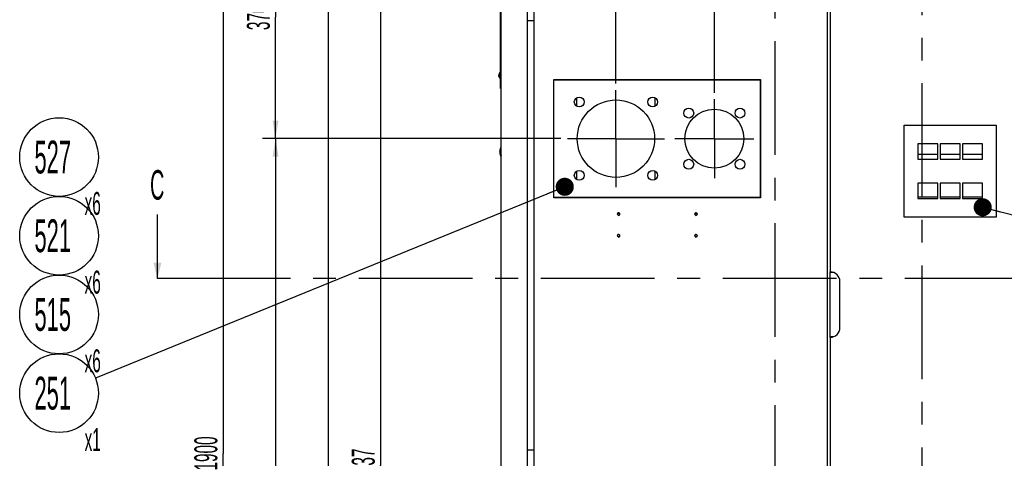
# Model space of a CAD drawing. Header units: millimetres. Extents: x 0 to 12585, y -1 to 8895.
# Tile 8 of 52: x 3061 to 5313, y 2241 to 3244. Entities that reach past the tile are written whole.
import ezdxf

# ---------------------------------------------------------------- set-up
doc = ezdxf.new("R2010")
doc.units = ezdxf.units.MM
doc.header["$LTSCALE"] = 693.825
doc.linetypes.add('CENTER', pattern=[0.6, 0.375, -0.075, 0.075, -0.075])
doc.layers.get('0').update_dxf_attribs({"linetype": 'CONTINUOUS'})
for name, color, linetype in [('02___PRT_ALL_AXES', 7, 'CONTINUOUS'), ('7_ALL_FEATURES', 7, 'CONTINUOUS'), ('ALL_AXIS', 7, 'CONTINUOUS'), ('ALL_COSM_SKETCH', 7, 'CONTINUOUS'), ('DEFAULT_1', 7, 'CENTER')]:
    doc.layers.add(name, color=color, linetype=linetype)
doc.styles.get("Standard").update_dxf_attribs({"font": 'txt', "width": 0.5})
doc.dimstyles.new('DIMSTYLE_1', dxfattribs={"dimtxt": 52.5, "dimasz": 41.4, "dimexe": 2, "dimexo": 1, "dimgap": 0.875, "dimtad": 1, "dimdec": 3, "dimlfac": 0.666667, "dimdsep": 46, "dimtxsty": 'Standard', "dimblk": '_FILLED', "dimblk1": '_FILLED', "dimblk2": '_FILLED', "dimcen": 0.09, "dimadec": 3, "dimazin": 2, "dimtp": 1.2, "dimtm": 1.2, "dimtfac": 1, "dimtdec": 3, "dimtofl": 0, "dimtmove": 0, "dimatfit": 3, "dimldrblk": '_FILLED', "dimfxl": 0, "dimtolj": 1, "dimarcsym": 0})
doc.dimstyles.new('DIMSTYLE_5', dxfattribs={"dimtxt": 52.5, "dimasz": 41.4, "dimexe": 2, "dimexo": 1, "dimgap": 0.875, "dimtad": 1, "dimdec": 3, "dimlfac": 0.666667, "dimdsep": 46, "dimtxsty": 'Standard', "dimblk": '_FILLED', "dimblk1": '_FILLED', "dimblk2": '_FILLED', "dimcen": 0.09, "dimadec": 3, "dimazin": 2, "dimtp": 0.8, "dimtm": 0.8, "dimtfac": 1, "dimtdec": 3, "dimtofl": 0, "dimtmove": 0, "dimatfit": 3, "dimldrblk": '_FILLED', "dimfxl": 0, "dimtolj": 1, "dimarcsym": 0})
doc.dimstyles.new('DIMSTYLE_6', dxfattribs={"dimtxt": 52.5, "dimasz": 41.4, "dimexe": 2, "dimexo": 1, "dimgap": 0.875, "dimtad": 1, "dimdec": 3, "dimlfac": 0.666667, "dimdsep": 46, "dimtxsty": 'Standard', "dimblk": '_FILLED', "dimblk1": '_FILLED', "dimblk2": '_FILLED', "dimcen": 0.09, "dimadec": 3, "dimazin": 2, "dimtp": 0.5, "dimtm": 0.5, "dimtfac": 1, "dimtdec": 3, "dimtofl": 0, "dimtmove": 0, "dimatfit": 3, "dimldrblk": '_FILLED', "dimfxl": 0, "dimtolj": 1, "dimarcsym": 0})
doc.dimstyles.get("Standard").update_dxf_attribs({"dimtxt": 52.5, "dimasz": 41.4, "dimexe": 2, "dimexo": 1, "dimtad": 1, "dimdec": 3, "dimdsep": 46, "dimtxsty": 'Standard', "dimblk": '_FILLED', "dimblk1": '_FILLED', "dimblk2": '_FILLED', "dimcen": 0.09, "dimadec": 3, "dimazin": 2, "dimtol": 1, "dimtp": 0.05, "dimtm": 0.05, "dimtfac": 1, "dimtdec": 3, "dimtofl": 0, "dimtmove": 0, "dimatfit": 3, "dimldrblk": '_FILLED', "dimfxl": 0, "dimtolj": 1, "dimarcsym": 0})

# ---------------------------------------------------------------- blocks, each defined once
blk = doc.blocks.new('_FILLED')
at = {"color": 0, "linetype": 'ByBlock'}
blk.add_solid([(0, 0), (-1, 0.163), (-1, -0.163)], dxfattribs=at)
blk = doc.blocks.new('*D15')
at = {"color": 2, "linetype": 'Continuous'}
for p, q in [((4759.3, 3302.3), (3856.4, 3302.3)), ((3886.4, 3302.3), (3886.4, 2224.5)), ((3886.4, 1146.8), (3886.4, 2224.5)), ((4759.3, 1146.8), (3856.4, 1146.8))]:
    blk.add_line(p, q, dxfattribs=at)
at = {"color": 2, "linetype": 'Continuous', "xscale": 41.4, "yscale": 41.4, "zscale": 41.4}
for p, rotation in [((3886.4, 3302.3), 90), ((3886.4, 1146.8), 270)]:
    blk.add_blockref('_FILLED', p, dxfattribs=dict(at, rotation=rotation))
at = {"color": 2, "linetype": 'Continuous', "insert": (3820.8, 2224.5), "char_height": 52.5, "width": 105, "attachment_point": 2, "rotation": 90, "line_spacing_factor": 0.9}
blk.add_mtext('1437', dxfattribs=at)
blk = doc.blocks.new('*D19')
at = {"color": 2, "linetype": 'Continuous'}
for p, q in [((4829.8, 3377.3), (3736.4, 3377.3)), ((3766.4, 3377.3), (3766.4, 2102.3)), ((3766.4, 827.3), (3766.4, 2102.3)), ((4151.1, 827.3), (3736.4, 827.3))]:
    blk.add_line(p, q, dxfattribs=at)
at = {"color": 2, "linetype": 'Continuous', "xscale": 41.4, "yscale": 41.4, "zscale": 41.4}
for p, rotation in [((3766.4, 3377.3), 90), ((3766.4, 827.3), 270)]:
    blk.add_blockref('_FILLED', p, dxfattribs=dict(at, rotation=rotation))
at = {"color": 2, "linetype": 'Continuous', "insert": (3700.8, 2102.3), "char_height": 52.5, "width": 105, "attachment_point": 2, "rotation": 90, "line_spacing_factor": 0.9}
blk.add_mtext('1700', dxfattribs=at)
blk = doc.blocks.new('*D20')
at = {"color": 2, "linetype": 'Continuous'}
for p, q in [((4147.3, 3527.3), (3616.4, 3527.3)), ((3646.4, 3527.3), (3646.4, 3249.8)), ((3646.4, 2972.3), (3646.4, 3249.8)), ((4298.8, 2972.3), (3616.4, 2972.3))]:
    blk.add_line(p, q, dxfattribs=at)
at = {"color": 2, "linetype": 'Continuous', "xscale": 41.4, "yscale": 41.4, "zscale": 41.4}
for p, rotation in [((3646.4, 3527.3), 90), ((3646.4, 2972.3), 270)]:
    blk.add_blockref('_FILLED', p, dxfattribs=dict(at, rotation=rotation))
at = {"color": 2, "linetype": 'Continuous', "insert": (3580.8, 3249.8), "char_height": 52.5, "width": 78.75, "attachment_point": 2, "rotation": 90, "line_spacing_factor": 0.9}
blk.add_mtext('370', dxfattribs=at)
blk = doc.blocks.new('*D23')
at = {"color": 2, "linetype": 'Continuous'}
for p, q in [((4369.4, 3677.3), (3496.4, 3677.3)), ((3526.4, 3677.3), (3526.4, 2252.3)), ((3526.4, 827.3), (3526.4, 2252.3)), ((4151.1, 827.3), (3496.4, 827.3))]:
    blk.add_line(p, q, dxfattribs=at)
at = {"color": 2, "linetype": 'Continuous', "xscale": 41.4, "yscale": 41.4, "zscale": 41.4}
for p, rotation in [((3526.4, 3677.3), 90), ((3526.4, 827.3), 270)]:
    blk.add_blockref('_FILLED', p, dxfattribs=dict(at, rotation=rotation))
at = {"color": 2, "linetype": 'Continuous', "insert": (3460.8, 2252.3), "char_height": 52.5, "width": 105, "attachment_point": 2, "rotation": 90, "line_spacing_factor": 0.9}
blk.add_mtext('1900', dxfattribs=at)
blk = doc.blocks.new('*D24')
at = {"color": 2, "linetype": 'Continuous'}
for p, q in [((4298.8, 2972.3), (3616.4, 2972.3)), ((3646.4, 2972.3), (3646.4, 1899.8)), ((3646.4, 827.3), (3646.4, 1899.8)), ((4151.1, 827.3), (3616.4, 827.3))]:
    blk.add_line(p, q, dxfattribs=at)
at = {"color": 2, "linetype": 'Continuous', "xscale": 41.4, "yscale": 41.4, "zscale": 41.4}
for p, rotation in [((3646.4, 2972.3), 90), ((3646.4, 827.3), 270)]:
    blk.add_blockref('_FILLED', p, dxfattribs=dict(at, rotation=rotation))
at = {"color": 2, "linetype": 'Continuous', "insert": (3580.8, 1899.8), "char_height": 52.5, "width": 105, "attachment_point": 2, "rotation": 90, "line_spacing_factor": 0.9}
blk.add_mtext('1430', dxfattribs=at)
blk = doc.blocks.new('*D28')
at = {"color": 2, "linetype": 'Continuous'}
for p, q in [((4914.6, 3368), (4914.6, 4164)), ((5586.6, 3026.7), (5586.6, 4164)), ((4914.6, 4134), (5250.6, 4134)), ((5586.6, 4134), (5250.6, 4134))]:
    blk.add_line(p, q, dxfattribs=at)
at = {"color": 2, "linetype": 'Continuous', "xscale": 41.4, "yscale": 41.4, "zscale": 41.4, "rotation": 180}
blk.add_blockref('_FILLED', (4914.6, 4134), dxfattribs=at)
at = {"color": 2, "linetype": 'Continuous', "xscale": 41.4, "yscale": 41.4, "zscale": 41.4}
blk.add_blockref('_FILLED', (5586.6, 4134), dxfattribs=at)
at = {"color": 2, "linetype": 'Continuous', "insert": (5250.6, 4199.6), "char_height": 52.5, "width": 78.75, "attachment_point": 2, "line_spacing_factor": 0.9}
blk.add_mtext('448', dxfattribs=at)
blk = doc.blocks.new('*D31')
at = {"color": 2, "linetype": 'Continuous'}
for p, q in [((4162.3, 3989.3), (4162.3, 4674)), ((5414.8, 2934.8), (5414.8, 4674)), ((4162.3, 4644), (4788.6, 4644)), ((5414.8, 4644), (4788.6, 4644))]:
    blk.add_line(p, q, dxfattribs=at)
at = {"color": 2, "linetype": 'Continuous', "xscale": 41.4, "yscale": 41.4, "zscale": 41.4, "rotation": 180}
blk.add_blockref('_FILLED', (4162.3, 4644), dxfattribs=at)
at = {"color": 2, "linetype": 'Continuous', "xscale": 41.4, "yscale": 41.4, "zscale": 41.4}
blk.add_blockref('_FILLED', (5414.8, 4644), dxfattribs=at)
at = {"color": 2, "linetype": 'Continuous', "insert": (4723.8, 4709.6), "char_height": 52.5, "width": 78.75, "attachment_point": 2, "line_spacing_factor": 0.9}
blk.add_mtext('835', dxfattribs=at)
blk = doc.blocks.new('*D36')
at = {"color": 2, "linetype": 'Continuous'}
for p, q in [((4162.3, 3542.3), (4162.3, 4434)), ((4424.8, 3098.3), (4424.8, 4434)), ((4162.3, 4404), (4293.6, 4404)), ((4424.8, 4404), (4293.6, 4404))]:
    blk.add_line(p, q, dxfattribs=at)
at = {"color": 2, "linetype": 'Continuous', "xscale": 41.4, "yscale": 41.4, "zscale": 41.4, "rotation": 180}
blk.add_blockref('_FILLED', (4162.3, 4404), dxfattribs=at)
at = {"color": 2, "linetype": 'Continuous', "xscale": 41.4, "yscale": 41.4, "zscale": 41.4}
blk.add_blockref('_FILLED', (4424.8, 4404), dxfattribs=at)
at = {"color": 2, "linetype": 'Continuous', "insert": (4293.6, 4469.6), "char_height": 52.5, "width": 78.75, "attachment_point": 2, "line_spacing_factor": 0.9}
blk.add_mtext('175', dxfattribs=at)
blk = doc.blocks.new('*D41')
at = {"color": 2, "linetype": 'Continuous'}
for p, q in [((4424.8, 3098.3), (4424.8, 4434)), ((4649.8, 3077.3), (4649.8, 4434)), ((4424.8, 4404), (4537.3, 4404)), ((4649.8, 4404), (4537.3, 4404))]:
    blk.add_line(p, q, dxfattribs=at)
at = {"color": 2, "linetype": 'Continuous', "xscale": 41.4, "yscale": 41.4, "zscale": 41.4, "rotation": 180}
blk.add_blockref('_FILLED', (4424.8, 4404), dxfattribs=at)
at = {"color": 2, "linetype": 'Continuous', "xscale": 41.4, "yscale": 41.4, "zscale": 41.4}
blk.add_blockref('_FILLED', (4649.8, 4404), dxfattribs=at)
at = {"color": 2, "linetype": 'Continuous', "insert": (4537.3, 4469.6), "char_height": 52.5, "width": 78.75, "attachment_point": 2, "line_spacing_factor": 0.9}
blk.add_mtext('150', dxfattribs=at)
blk = doc.blocks.new('*D42')
at = {"color": 2, "linetype": 'Continuous'}
for p, q in [((4649.8, 3077.3), (4649.8, 4434)), ((5662.3, 3989.3), (5662.3, 4434)), ((4649.8, 4404), (5156.1, 4404)), ((5662.3, 4404), (5156.1, 4404))]:
    blk.add_line(p, q, dxfattribs=at)
at = {"color": 2, "linetype": 'Continuous', "xscale": 41.4, "yscale": 41.4, "zscale": 41.4, "rotation": 180}
blk.add_blockref('_FILLED', (4649.8, 4404), dxfattribs=at)
at = {"color": 2, "linetype": 'Continuous', "xscale": 41.4, "yscale": 41.4, "zscale": 41.4}
blk.add_blockref('_FILLED', (5662.3, 4404), dxfattribs=at)
at = {"color": 2, "linetype": 'Continuous', "insert": (5184.7, 4469.6), "char_height": 52.5, "width": 78.75, "attachment_point": 2, "line_spacing_factor": 0.9}
blk.add_mtext('675', dxfattribs=at)
blk = doc.blocks.new('BOM BALLOON 144_BL19', base_point=(3161.8, 2369))
at = {"color": 2, "linetype": 'Continuous'}
blk.add_circle((3151.4, 2390.2), 90, dxfattribs=at)
at = {"color": 2, "linetype": 'Continuous', "width": 0.5}
for s, height, p in [('251', 75, (3095.1, 2352.7)), ('x1', 52.5, (3209.8, 2257.9))]:
    blk.add_text(s, height=height, dxfattribs=at).set_placement(p)
blk = doc.blocks.new('BOM BALLOON 228_BL59', base_point=(3161.8, 2549))
at = {"color": 2, "linetype": 'Continuous'}
blk.add_circle((3151.4, 2570.2), 90, dxfattribs=at)
at = {"color": 2, "linetype": 'Continuous', "width": 0.5}
for s, height, p in [('515', 75, (3095.1, 2532.7)), ('x6', 52.5, (3209.8, 2437.9))]:
    blk.add_text(s, height=height, dxfattribs=at).set_placement(p)
blk = doc.blocks.new('BOM BALLOON 229_BL60', base_point=(3161.8, 2729))
at = {"color": 2, "linetype": 'Continuous'}
blk.add_circle((3151.4, 2750.2), 90, dxfattribs=at)
at = {"color": 2, "linetype": 'Continuous', "width": 0.5}
for s, height, p in [('521', 75, (3095.1, 2712.7)), ('x6', 52.5, (3209.8, 2617.9))]:
    blk.add_text(s, height=height, dxfattribs=at).set_placement(p)
blk = doc.blocks.new('BOM BALLOON 230_BL61', base_point=(3161.8, 2909))
at = {"color": 2, "linetype": 'Continuous'}
blk.add_circle((3151.4, 2930.2), 90, dxfattribs=at)
at = {"color": 2, "linetype": 'Continuous', "width": 0.5}
for s, height, p in [('527', 75, (3095.1, 2892.7)), ('x6', 52.5, (3209.8, 2797.9))]:
    blk.add_text(s, height=height, dxfattribs=at).set_placement(p)
blk = doc.blocks.new('XSEC_FILLED')
at = {"color": 0, "linetype": 'ByBlock'}
blk.add_solid([(0, 0), (-1, 0.25), (-1, -0.25)], dxfattribs=at)

msp = doc.modelspace()

# ---------------------------------------------------------------- linework, layer by layer
at = {"color": 3, "linetype": 'Continuous'}
for p, q in [((4162.3107, 939.7717), (4162.3107, 3520.3717)), ((4222.3107, 939.7717), (4222.3107, 3520.3717)), ((4238.0607, 1092.1717), (4238.0607, 3352.3717)), ((4908.5607, 1092.1717), (4908.5607, 3352.3717)), ((4914.5607, 3352.9717), (4914.5607, 2667.7717)), ((4222.3107, 3242.2717), (4238.0604, 3242.2717)), ((4283.0607, 2837.2717), (4283.0607, 3107.2717)), ((4283.0607, 3107.2717), (4755.5607, 3107.2717)), ((4755.5607, 3107.2717), (4755.5607, 2837.2717)), ((4334.8107, 3065.7757), (4334.8107, 3046.7678)), ((4514.8107, 3046.7678), (4514.8107, 3065.7757)), ((5115.1857, 2937.0217), (5160.9357, 2937.0217)), ((5166.1857, 2937.0217), (5211.9357, 2937.0217)), ((5217.1857, 2937.0217), (5262.9357, 2937.0217)), ((4334.8107, 2897.7757), (4334.8107, 2878.7678)), ((4514.8107, 2878.7678), (4514.8107, 2897.7757)), ((4755.5607, 2837.2717), (4283.0607, 2837.2717)), ((5115.1857, 2839.5217), (5160.9357, 2839.5217)), ((5166.1857, 2839.5217), (5211.9357, 2839.5217)), ((5217.1857, 2839.5217), (5262.9357, 2839.5217)), ((4937.0607, 2540.2717), (4937.0607, 2645.2717)), ((4914.5607, 2517.7717), (4914.5607, 1091.5717)), ((4238.0607, 2259.7717), (4222.3111, 2259.7717))]:
    msp.add_line(p, q, dxfattribs=at)
at = {"color": 7, "linetype": 'Continuous'}
for p, q in [((4282.6857, 2837.6467), (4282.6857, 3106.8967)), ((4282.6857, 3106.8967), (4754.4357, 3106.8967)), ((4754.4357, 3106.8967), (4754.4357, 2837.6467)), ((4161.1857, 2952.9967), (4161.1857, 2931.5467)), ((4754.4357, 2837.6467), (4282.6857, 2837.6467)), ((4914.5607, 2517.7717), (4914.5607, 2667.7717)), ((4923.3545, 2665.9717), (4914.5607, 2665.9717)), ((4914.5607, 2519.5717), (4923.3545, 2519.5717))]:
    msp.add_line(p, q, dxfattribs=at)
for centre, start, end in [((4166.9375, 2943.3774), 177.2137078, 188.2834493), ((4166.9375, 2941.1661), 171.7165507, 182.7862922)]:
    msp.add_arc(centre, 7.6749, start, end, dxfattribs=at)
at = {"color": 2, "linetype": 'Continuous'}
for centre in [(4430.8107, 2799.7717), (4607.8107, 2799.7717), (4430.8107, 2750.2717), (4607.8107, 2750.2717)]:
    msp.add_arc(centre, 3, 255, 195, dxfattribs=at)
at = {"color": 3, "linetype": 'Continuous'}
for centre, start, end in [((4914.5607, 2645.2717), 0, 90), ((4914.5607, 2540.2717), 270, 360)]:
    msp.add_arc(centre, 22.5, start, end, dxfattribs=at)
at = {"color": 7, "linetype": 'Continuous'}
for points, knots in [([(4159.2717, 2940.793), (4159.3138, 2939.9363), (4159.7144, 2938.1556), (4160.6285, 2936.5893), (4161.1857, 2935.8431)], [0, 0, 0, 0, 0.479419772, 1, 1, 1, 1]), ([(4161.1857, 2938.0514), (4160.9394, 2938.3814), (4160.0782, 2939.6616), (4159.5056, 2941.1515), (4159.3426, 2942.2717)], [0, 0, 0, 0, 0.266726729, 1, 1, 1, 1])]:
    msp.add_open_spline(points, degree=3, knots=knots, dxfattribs=at)
at = {"layer": '02___PRT_ALL_AXES', "color": 7, "linetype": 'CENTER'}
for p, q in [((4424.8107, 2972.2717), (4424.8107, 3083.2717)), ((4649.8107, 2972.2717), (4649.8107, 3062.2717)), ((4424.8107, 2972.2717), (4313.8107, 2972.2717)), ((4424.8107, 2972.2717), (4424.8107, 2861.2717)), ((4424.8107, 2972.2717), (4535.8107, 2972.2717)), ((4649.8107, 2972.2717), (4559.8107, 2972.2717)), ((4649.8107, 2972.2717), (4649.8107, 2882.2717)), ((4649.8107, 2972.2717), (4739.8107, 2972.2717))]:
    msp.add_line(p, q, dxfattribs=at)
at = {"layer": '02___PRT_ALL_AXES', "color": 3, "linetype": 'Continuous'}
for p, q in [((5084.0607, 2793.0217), (5084.0607, 3003.0217)), ((5084.0607, 3003.0217), (5294.0607, 3003.0217)), ((5294.0607, 3003.0217), (5294.0607, 2793.0217)), ((5294.0607, 2793.0217), (5084.0607, 2793.0217)), ((4914.5607, 2519.5717), (4914.5607, 2665.9717))]:
    msp.add_line(p, q, dxfattribs=at)
at = {"layer": '02___PRT_ALL_AXES', "color": 7, "linetype": 'Continuous'}
for p, q in [((5115.1857, 2960.6467), (5115.1857, 2925.3967)), ((5160.9357, 2960.6467), (5115.1857, 2960.6467)), ((5160.9357, 2925.3967), (5160.9357, 2960.6467)), ((5166.1857, 2960.6467), (5166.1857, 2925.3967)), ((5211.9357, 2960.6467), (5166.1857, 2960.6467)), ((5211.9357, 2925.3967), (5211.9357, 2960.6467)), ((5217.1857, 2960.6467), (5217.1857, 2925.3967)), ((5262.9357, 2960.6467), (5217.1857, 2960.6467)), ((5262.9357, 2925.3967), (5262.9357, 2960.6467)), ((5115.1857, 2925.3967), (5160.9357, 2925.3967)), ((5166.1857, 2925.3967), (5211.9357, 2925.3967)), ((5217.1857, 2925.3967), (5262.9357, 2925.3967)), ((5115.1857, 2870.6467), (5115.1857, 2835.3967)), ((5160.9357, 2870.6467), (5115.1857, 2870.6467)), ((5160.9357, 2835.3967), (5160.9357, 2870.6467)), ((5166.1857, 2870.6467), (5166.1857, 2835.3967)), ((5211.9357, 2870.6467), (5166.1857, 2870.6467)), ((5211.9357, 2835.3967), (5211.9357, 2870.6467)), ((5217.1857, 2870.6467), (5217.1857, 2835.3967)), ((5262.9357, 2870.6467), (5217.1857, 2870.6467)), ((5262.9357, 2835.3967), (5262.9357, 2870.6467)), ((5115.1857, 2835.3967), (5160.9357, 2835.3967)), ((5166.1857, 2835.3967), (5211.9357, 2835.3967)), ((5217.1857, 2835.3967), (5262.9357, 2835.3967))]:
    msp.add_line(p, q, dxfattribs=at)
for centre, radius in [((4340.8107, 3056.2717), 11.25), ((4508.8107, 3056.2717), 11.25), ((4424.8107, 2972.2717), 88.5), ((4591.3107, 3030.7717), 11.25), ((4649.8107, 2972.2717), 67.5), ((4708.3107, 3030.7717), 11.25), ((4591.3107, 2913.7717), 11.25), ((4708.3107, 2913.7717), 11.25), ((4340.8107, 2888.2717), 11.25), ((4508.8107, 2888.2717), 11.25)]:
    msp.add_circle(centre, radius, dxfattribs=at)
at = {"layer": '02___PRT_ALL_AXES', "color": 3, "linetype": 'Continuous'}
for centre in [(4430.8107, 2799.7717), (4607.8107, 2799.7717), (4430.8107, 2750.2717), (4607.8107, 2750.2717)]:
    msp.add_circle(centre, 2.475, dxfattribs=at)
at = {"layer": '02___PRT_ALL_AXES', "color": 7, "linetype": 'Continuous'}
for centre, start, end in [((4163.4357, 2949.6967), 138.5903779, 180), ((4163.4357, 2934.8467), 180, 221.4096221)]:
    msp.add_arc(centre, 1.5, start, end, dxfattribs=at)
at = {"layer": '7_ALL_FEATURES', "color": 7, "linetype": 'Continuous'}
for p, q in [((4160.5107, 3087.0217), (4160.5107, 3524.2717)), ((4160.5107, 3091.5217), (4162.3107, 3091.5217)), ((4160.5107, 3087.0217), (4162.3107, 3087.0217))]:
    msp.add_line(p, q, dxfattribs=at)
at = {"layer": 'ALL_AXIS', "color": 7, "linetype": 'Continuous'}
for p, q in [((4160.0781, 3124.0717), (4160.0781, 3109.9717)), ((4160.0781, 3124.0717), (4160.5107, 3124.0717)), ((4160.0781, 3109.9717), (4160.5107, 3109.9717)), ((4161.1857, 2952.9967), (4161.9357, 2952.9967)), ((4161.9357, 2952.9967), (4161.9357, 2931.5467)), ((4161.1857, 2931.5467), (4161.9357, 2931.5467))]:
    msp.add_line(p, q, dxfattribs=at)
for centre, radius, start, end in [((4165.9107, 3117.0217), 9.15, 129.6019271, 230.3980729), ((4189.7045, 2942.2717), 30.4688, 159.3903071, 177.1894594), ((4189.7045, 2942.2717), 30.4688, 182.8105406, 200.6096929)]:
    msp.add_arc(centre, radius, start, end, dxfattribs=at)
at = {"layer": 'ALL_COSM_SKETCH', "color": 7, "linetype": 'Continuous'}
for points, knots in [([(4156.8713, 3118.0244), (4156.8633, 3117.9853), (4156.8511, 3117.9267), (4156.8357, 3117.8484), (4156.8278, 3117.7993), (4156.8211, 3117.7601), (4156.817, 3117.7353), (4156.8136, 3117.7163), (4156.8106, 3117.6943), (4156.8054, 3117.6547), (4156.7994, 3117.6097), (4156.7937, 3117.5652), (4156.7887, 3117.5299), (4156.7865, 3117.5018), (4156.7826, 3117.4619), (4156.779, 3117.4226), (4156.7756, 3117.3884), (4156.7739, 3117.3681), (4156.7727, 3117.345), (4156.771, 3117.317), (4156.7685, 3117.2718), (4156.7657, 3117.2265), (4156.7635, 3117.1819), (4156.7628, 3117.1183), (4156.7615, 3117.0645), (4156.7607, 3117.0217)], [0, 0, 0, 0, 0.125, 0.1875, 0.25, 0.28125, 0.3125, 0.328125, 0.34375, 0.375, 0.4375, 0.46875, 0.5, 0.53125, 0.5625, 0.625, 0.65625, 0.671875, 0.6875, 0.71875, 0.75, 0.8125, 0.84375, 0.875, 1, 1, 1, 1]), ([(4156.8713, 3116.019), (4156.8633, 3116.0581), (4156.8511, 3116.1168), (4156.8357, 3116.1951), (4156.8278, 3116.2442), (4156.8211, 3116.2833), (4156.817, 3116.3081), (4156.8136, 3116.3272), (4156.8106, 3116.3491), (4156.8054, 3116.3888), (4156.7994, 3116.4338), (4156.7937, 3116.4783), (4156.7887, 3116.5135), (4156.7865, 3116.5416), (4156.7826, 3116.5815), (4156.779, 3116.6209), (4156.7756, 3116.6551), (4156.7739, 3116.6754), (4156.7727, 3116.6985), (4156.771, 3116.7264), (4156.7685, 3116.7716), (4156.7657, 3116.8169), (4156.7635, 3116.8616), (4156.7628, 3116.9251), (4156.7615, 3116.979), (4156.7607, 3117.0217)], [0, 0, 0, 0, 0.125, 0.1875, 0.25, 0.28125, 0.3125, 0.328125, 0.34375, 0.375, 0.4375, 0.46875, 0.5, 0.53125, 0.5625, 0.625, 0.65625, 0.671875, 0.6875, 0.71875, 0.75, 0.8125, 0.84375, 0.875, 1, 1, 1, 1]), ([(4157.7972, 3120.0128), (4157.7709, 3119.9747), (4157.7183, 3119.8987), (4157.6527, 3119.8034), (4157.6066, 3119.7372), (4157.5805, 3119.6985), (4157.5559, 3119.6562), (4157.5247, 3119.6045), (4157.4874, 3119.5421), (4157.4499, 3119.4796), (4157.4193, 3119.4278), (4157.3935, 3119.3859), (4157.3723, 3119.3457), (4157.3373, 3119.2762), (4157.2964, 3119.1964), (4157.2608, 3119.1269), (4157.2406, 3119.0867), (4157.2249, 3119.0578), (4157.2116, 3119.0244), (4157.193, 3118.9815), (4157.1609, 3118.9056), (4157.1243, 3118.8193), (4157.0916, 3118.7433), (4157.0741, 3118.7005), (4157.0608, 3118.6598), (4157.0427, 3118.6081), (4157.0217, 3118.5464), (4157.0004, 3118.4848), (4156.983, 3118.433), (4156.9684, 3118.3926), (4156.9562, 3118.3486), (4156.936, 3118.27), (4156.9065, 3118.1585), (4156.883, 3118.0691), (4156.8713, 3118.0244)], [0, 0, 0, 0, 0.0625, 0.125, 0.15625, 0.171875, 0.1875, 0.21875, 0.25, 0.28125, 0.3125, 0.328125, 0.34375, 0.375, 0.4375, 0.46875, 0.484375, 0.5, 0.515625, 0.53125, 0.5625, 0.625, 0.65625, 0.671875, 0.6875, 0.71875, 0.75, 0.78125, 0.8125, 0.828125, 0.84375, 0.875, 0.9375, 1, 1, 1, 1]), ([(4157.7972, 3114.0307), (4157.7709, 3114.0687), (4157.7183, 3114.1447), (4157.6527, 3114.2401), (4157.6066, 3114.3062), (4157.5805, 3114.345), (4157.5559, 3114.3873), (4157.5247, 3114.4389), (4157.4874, 3114.5014), (4157.4499, 3114.5638), (4157.4193, 3114.6157), (4157.3935, 3114.6576), (4157.3723, 3114.6978), (4157.3373, 3114.7672), (4157.2964, 3114.8471), (4157.2608, 3114.9166), (4157.2406, 3114.9567), (4157.2249, 3114.9857), (4157.2116, 3115.019), (4157.193, 3115.062), (4157.1609, 3115.1379), (4157.1243, 3115.2242), (4157.0916, 3115.3001), (4157.0741, 3115.343), (4157.0608, 3115.3837), (4157.0427, 3115.4353), (4157.0217, 3115.497), (4157.0004, 3115.5586), (4156.983, 3115.6104), (4156.9684, 3115.6509), (4156.9562, 3115.6949), (4156.936, 3115.7735), (4156.9065, 3115.8849), (4156.883, 3115.9743), (4156.8713, 3116.019)], [0, 0, 0, 0, 0.0625, 0.125, 0.15625, 0.171875, 0.1875, 0.21875, 0.25, 0.28125, 0.3125, 0.328125, 0.34375, 0.375, 0.4375, 0.46875, 0.484375, 0.5, 0.515625, 0.53125, 0.5625, 0.625, 0.65625, 0.671875, 0.6875, 0.71875, 0.75, 0.78125, 0.8125, 0.828125, 0.84375, 0.875, 0.9375, 1, 1, 1, 1])]:
    msp.add_open_spline(points, degree=3, knots=knots, dxfattribs=at)
at = {"layer": 'DEFAULT_1', "color": 9, "linetype": 'CENTER'}
for p, q in [((4788.5607, 437.2717), (4788.5607, 4764.0217)), ((5124.5607, 4764.0217), (5124.5607, 437.2717)), ((6178.2422, 2652.7717), (3526.3793, 2652.7717))]:
    msp.add_line(p, q, dxfattribs=at)
at = {"layer": 'DEFAULT_1', "color": 7, "linetype": 'CENTER'}
msp.add_line((3526.3793, 2652.7717), (3376.3793, 2652.7717), dxfattribs=at)

# ---------------------------------------------------------------- block references
at = {"color": 2, "linetype": 'Continuous'}
for name, p in [('BOM BALLOON 230_BL61', (3161.8316, 2909.0459)), ('BOM BALLOON 229_BL60', (3161.8316, 2729.0459)), ('BOM BALLOON 228_BL59', (3161.8316, 2549.0459)), ('BOM BALLOON 144_BL19', (3161.8316, 2369.0459))]:
    msp.add_blockref(name, p, dxfattribs=at)

# ---------------------------------------------------------------- texts
at = {"color": 7, "linetype": 'Continuous', "insert": (3359.5043, 2900.3587), "char_height": 67.5, "width": 33.75, "attachment_point": 1, "line_spacing_factor": 0.9}
msp.add_mtext('C', dxfattribs=at)

# ---------------------------------------------------------------- dimensions: what is measured, and where the dimension line sits
at = {"color": 2, "linetype": 'Continuous'}
for base, p1, p2, angle, dimstyle, picture, middle in [((4162.3107, 4644.0217), (5414.8107, 2933.7719), (4162.3107, 3988.2717), 180, 'DIMSTYLE_5', '*D31', (4723.8469, 4644.0217)), ((4162.3107, 4404.0217), (4424.8107, 3097.2717), (4162.3107, 3541.2717), 180, 'DIMSTYLE_6', '*D36', (4297.6621, 4404.0217)), ((3526.3793, 827.2717), (4370.4436, 3677.2717), (4152.0607, 827.2717), 270, 'DIMSTYLE_1', '*D23', (3526.3793, 2255.5529)), ((3646.3793, 3527.2717), (4299.8107, 2972.2717), (4148.3107, 3527.2717), 90, 'DIMSTYLE_6', '*D20', (3646.3793, 3249.7717)), ((3766.3793, 827.2717), (4830.8107, 3377.2717), (4152.0607, 827.2717), 270, 'DIMSTYLE_1', '*D19', (3766.3793, 2105.553)), ((3886.3793, 1146.7717), (4760.3107, 3302.2717), (4760.3107, 1146.7717), 270, 'DIMSTYLE_1', '*D15', (3886.3793, 2227.8031)), ((3646.3793, 827.2717), (4299.8107, 2972.2717), (4152.0607, 827.2717), 270, 'DIMSTYLE_1', '*D24', (3646.3793, 1903.0528))]:
    dim = msp.add_linear_dim(base=base, p1=p1, p2=p2, angle=angle, dimstyle=dimstyle, dxfattribs=at)
    dim.commit()
    dim.dimension.update_dxf_attribs({"geometry": picture, "text_midpoint": middle, "dimtype": 160})
for base, p1, p2, dimstyle, picture, middle in [((4649.8107, 4404.0217), (4424.8107, 3097.2717), (4649.8107, 3076.2717), 'DIMSTYLE_6', '*D41', (4540.5919, 4404.0217)), ((5662.3107, 4404.0217), (4649.8107, 3076.2717), (5662.3107, 3988.2717), 'DIMSTYLE_5', '*D42', (5185.5544, 4404.0217)), ((5586.5607, 4134.0217), (4914.5607, 3366.9717), (5586.5607, 3025.7217), 'DIMSTYLE_5', '*D28', (5251.381, 4134.0217))]:
    dim = msp.add_linear_dim(base=base, p1=p1, p2=p2, dimstyle=dimstyle, dxfattribs=at)
    dim.commit()
    dim.dimension.update_dxf_attribs({"geometry": picture, "text_midpoint": middle, "dimtype": 160})

# ---------------------------------------------------------------- leaders
for points in [[(4307.7738, 2862.1971), (3234.7048, 2424.1822)], [(5263.4171, 2815.329), (6466.0164, 2509.6232)]]:
    msp.add_leader(points, dimstyle='Standard', override={"dimtad": 0, "dimldrblk": 'DOT'}, dxfattribs=at)
at = {"color": 7, "linetype": 'Continuous'}
msp.add_leader([(3376.3793, 2652.7717), (3376.3793, 2799.1087)], dimstyle='Standard', override={"dimasz": 36, "dimtad": 0, "dimldrblk": 'XSEC_FILLED'}, dxfattribs=at)

doc.saveas('drawing.dxf')
